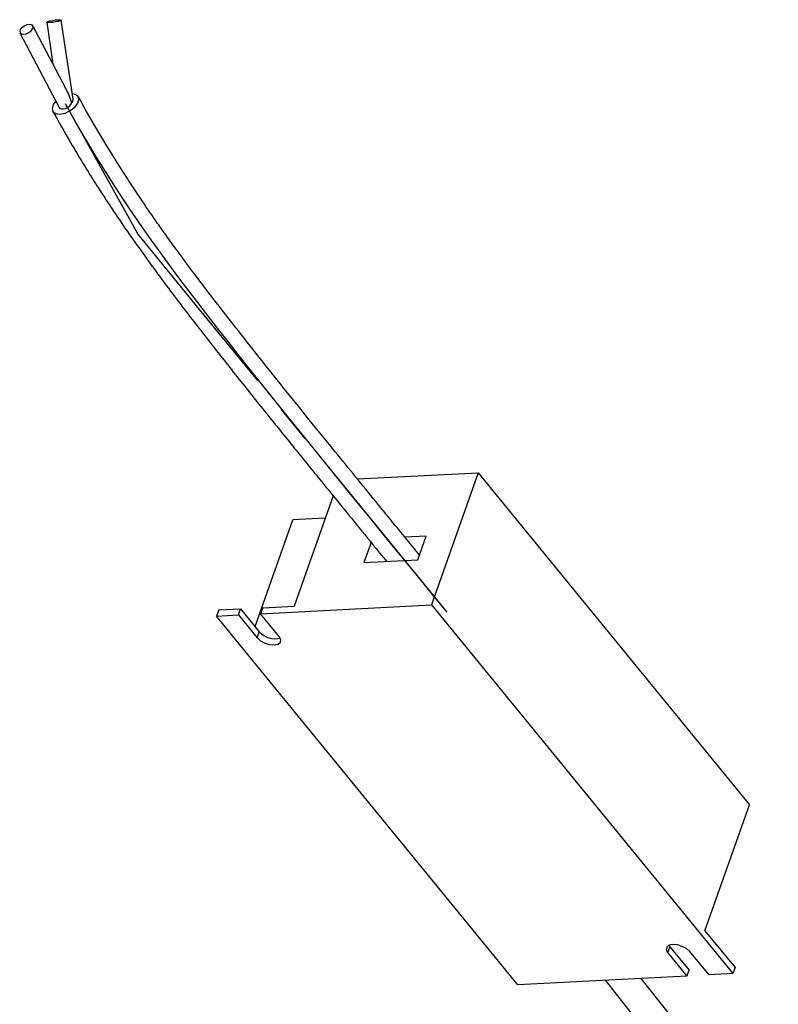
# Model space of a CAD drawing. Header units: millimetres. Extents: x 315 to 966, y 255 to 659.
# Tile 11 of 11: x 838 to 889, y 332 to 399. Entities that reach past the tile are written whole.
import ezdxf

# ---------------------------------------------------------------- set-up
doc = ezdxf.new("R2010")
doc.units = ezdxf.units.MM
doc.linetypes.add('CENTERX2', pattern=[20.32, 12.7, -2.54, 2.54, -2.54])

msp = doc.modelspace()

# ---------------------------------------------------------------- linework, layer by layer
at = {"color": 7, "linetype": 'Continuous', "lineweight": 25}
for p, q in [((840.753, 393.892), (838.498, 398.197)), ((839.434, 398.443), (839.857, 395.602)), ((841.222, 393.224), (840.423, 398.59)), ((837.612, 397.733), (840.269, 392.66)), ((860.53, 367.415), (868.729, 367.839)), ((868.729, 367.839), (865.562, 358.859)), ((868.729, 367.839), (887.162, 345.282)), ((858.884, 366.267), (856.242, 358.778)), ((853.584, 357.382), (856.14, 364.629)), ((858.347, 364.743), (856.14, 364.629)), ((865.204, 363.539), (863.75, 363.464)), ((864.632, 361.919), (865.204, 363.539)), ((861.459, 363.108), (860.973, 361.73)), ((860.973, 361.73), (864.632, 361.919)), ((851.11, 358.513), (852.597, 358.59)), ((852.453, 358.181), (852.597, 358.59)), ((852.597, 358.59), (853.87, 357.032)), ((853.954, 358.259), (865.562, 358.859)), ((854.098, 358.667), (853.954, 358.259)), ((854.098, 358.667), (856.242, 358.778)), ((865.562, 358.859), (886.033, 333.806)), ((851.11, 358.513), (850.966, 358.104)), ((850.966, 358.104), (852.453, 358.181)), ((871.438, 333.052), (850.966, 358.104)), ((852.453, 358.181), (853.726, 356.623)), ((855.227, 356.701), (853.954, 358.259)), ((853.726, 356.623), (853.87, 357.032)), ((884.138, 336.71), (887.162, 345.282)), ((884.138, 336.71), (886.177, 334.215)), ((881.616, 335.229), (881.76, 335.637)), ((881.616, 335.229), (882.91, 333.645)), ((881.694, 335.734), (881.76, 335.637)), ((881.76, 335.637), (883.054, 334.053)), ((884.411, 333.723), (883.117, 335.306)), ((882.91, 333.645), (883.054, 334.053)), ((886.177, 334.215), (886.033, 333.806)), ((882.91, 333.645), (871.438, 333.052)), ((877.355, 333.358), (887.549, 320.49)), ((889.117, 321.732), (879.807, 333.485)), ((886.033, 333.806), (884.411, 333.723))]:
    msp.add_line(p, q, dxfattribs=at)
at = {"color": 7, "linetype": 'CENTERX2'}
for p, q in [((845.624, 384.065), (840.705, 392.896)), ((849.812, 378.939), (845.624, 384.065)), ((866.618, 358.373), (849.812, 378.939))]:
    msp.add_line(p, q, dxfattribs=at)
at = {"color": 7, "linetype": 'Continuous', "lineweight": 25, "flags": 128}
for points in [[(837.861, 397.634), (838.035, 397.667), (838.213, 397.746), (838.366, 397.858), (838.472, 397.986), (838.515, 398.111), (838.487, 398.214), (838.394, 398.279), (838.249, 398.296), (838.075, 398.262), (837.897, 398.184), (837.744, 398.072), (837.638, 397.943), (837.595, 397.818), (837.623, 397.715), (837.716, 397.651), (837.861, 397.634)], [(840.195, 398.617), (840.334, 398.618), (840.412, 398.603), (840.416, 398.575), (840.346, 398.538), (840.212, 398.498), (840.036, 398.461), (839.843, 398.432), (839.663, 398.417), (839.523, 398.416), (839.446, 398.431), (839.442, 398.459), (839.512, 398.495), (839.645, 398.535), (839.822, 398.572), (840.015, 398.601), (840.195, 398.617)], [(841.54, 392.939), (841.62, 393.198), (841.561, 393.412), (841.371, 393.546), (841.169, 393.583)], [(840.046, 393.086), (839.871, 392.853), (839.791, 392.593), (839.85, 392.38), (840.04, 392.245), (840.33, 392.21), (840.678, 392.278), (841.03, 392.441), (841.332, 392.673), (841.54, 392.939), (841.54, 392.939)], [(853.726, 356.623), (853.945, 356.428), (854.245, 356.268), (854.581, 356.168), (854.9, 356.144), (855.155, 356.198), (855.307, 356.323), (855.332, 356.5), (855.227, 356.701)], [(883.117, 335.306), (882.898, 335.502), (882.598, 335.661), (882.263, 335.761), (881.943, 335.786), (881.688, 335.732), (881.536, 335.607), (881.511, 335.43), (881.616, 335.229)]]:
    msp.add_lwpolyline(points, dxfattribs=at)
at = {"color": 7, "linetype": 'Continuous', "flags": 128}
msp.add_lwpolyline([(866.618, 358.373), (865.641, 359.568), (864.692, 360.729), (863.772, 361.856), (862.879, 362.95), (862.013, 364.011), (861.188, 365.022), (860.388, 366.004), (859.611, 366.958), (858.859, 367.883), (857.993, 368.95), (857.159, 369.979), (856.355, 370.974), (855.581, 371.933), (854.835, 372.861), (854.118, 373.757), (853.292, 374.792), (852.503, 375.787), (851.749, 376.744), (851.029, 377.665), (850.34, 378.552), (849.693, 379.393), (849.074, 380.207), (848.48, 380.995), (847.911, 381.76), (847.205, 382.723), (846.534, 383.656), (845.894, 384.564), (845.282, 385.451), (844.694, 386.324), (844.127, 387.187), (843.577, 388.045), (842.843, 389.225), (842.125, 390.418), (841.416, 391.637), (840.705, 392.896)], dxfattribs=at)
at = {"color": 7, "linetype": 'Continuous', "lineweight": 25}
msp.add_arc((854.927, 357.967), 1.411, 221.50267, 285.02864, dxfattribs=at)
for centre, major_axis, ratio, start_param, end_param in [((840.787, 392.749), (-0.562, 1.725), 0.222601, 4.761517, 5.361733), ((840.708, 392.9), (0.437, 0.244), 0.556249, 3.127112, 5.668489), ((840.752, 392.982), (0.436, 0.324), 0.553485, 5.296693, 5.995165)]:
    msp.add_ellipse(centre, major_axis=major_axis, ratio=ratio, start_param=start_param, end_param=end_param, dxfattribs=at)
for points, knots in [([(864.747, 362.244), (864.639, 362.375), (864.168, 362.952), (863.41, 363.881), (862.53, 364.959), (861.095, 366.718), (858.276, 370.182), (855.167, 374.03), (852.487, 377.419), (850.961, 379.377), (849.401, 381.422), (848.14, 383.129), (847.194, 384.451), (846.622, 385.266), (846.076, 386.058), (845.478, 386.946), (844.752, 388.053), (843.848, 389.485), (842.763, 391.284), (841.998, 392.641), (841.579, 393.382)], [0, 0, 0, 0, 0.013434, 0.058991, 0.094989, 0.123682, 0.238759, 0.448502, 0.51445, 0.578095, 0.642678, 0.714592, 0.741737, 0.766875, 0.790228, 0.814442, 0.847253, 0.888802, 0.939246, 1, 1, 1, 1]), ([(839.832, 392.41), (840.234, 391.697), (840.959, 390.41), (841.967, 388.729), (842.774, 387.436), (843.453, 386.384), (844.31, 385.092), (845.395, 383.519), (846.605, 381.84), (847.717, 380.341), (848.78, 378.936), (849.914, 377.466), (851.033, 376.034), (852.101, 374.682), (853.105, 373.421), (854.095, 372.184), (855.063, 370.981), (856.036, 369.777), (857.007, 368.577), (858.045, 367.299), (859.189, 365.892), (860.525, 364.252), (861.656, 362.866), (862.345, 362.023), (862.519, 361.81)], [0, 0, 0, 0, 0.059407, 0.10724, 0.144617, 0.173116, 0.201557, 0.262305, 0.319873, 0.362674, 0.408755, 0.459239, 0.510435, 0.554012, 0.597352, 0.640001, 0.681615, 0.721835, 0.76504, 0.806371, 0.855007, 0.911791, 0.977719, 1, 1, 1, 1])]:
    msp.add_open_spline(points, degree=3, knots=knots, dxfattribs=at)

doc.saveas('drawing.dxf')
